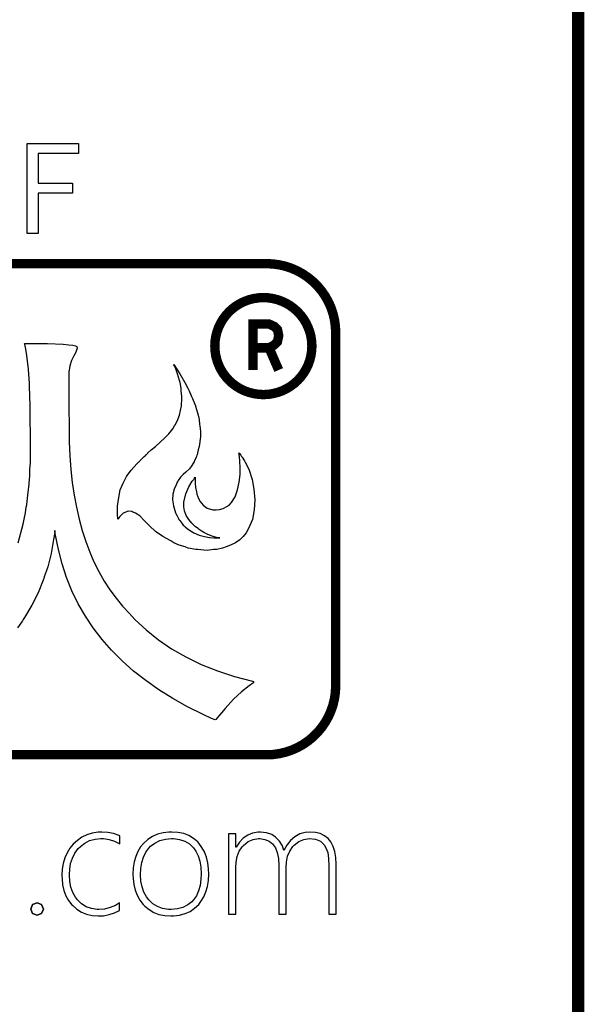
# Model space of a CAD drawing. Extents: x -13 to 137, y 0 to 99.
# Tile 11 of 14: x 110 to 119, y 33 to 49. Entities that reach past the tile are written whole.
import ezdxf

# ---------------------------------------------------------------- set-up
doc = ezdxf.new("R2010")
doc.units = 0
doc.layers.add('BG_SILKSCREEN_TOP', color=40, linetype='CONTINUOUS')
doc.layers.add('PG_SILKSCREEN_TOP', color=7, linetype='CONTINUOUS')

msp = doc.modelspace()

# ---------------------------------------------------------------- linework, layer by layer
at = {"layer": 'BG_SILKSCREEN_TOP'}
for points in [[(110.261908, 45.282358), (110.261908, 46.739302), (111.095028, 46.739302), (111.095028, 46.57979), (110.441232, 46.57979), (110.441232, 46.095666), (110.995968, 46.095666), (110.995968, 45.936154), (110.441232, 45.936154), (110.441232, 45.282358)], [(111.94796, 41.43756), (112.0394, 41.5417), (112.07496, 41.57218), (112.08258, 41.5798), (112.08766, 41.58996), (112.14862, 41.64584), (112.16132, 41.66108), (112.18926, 41.6814), (112.18926, 41.68648), (112.19688, 41.6941), (112.20958, 41.70426), (112.21466, 41.7068), (112.21974, 41.71188), (112.21974, 41.71696), (112.27562, 41.76522), (112.34166, 41.8211), (112.4204, 41.89222), (112.49406, 41.9608), (112.56264, 42.02938), (112.6236, 42.10558), (112.65408, 42.15638), (112.66932, 42.17924), (112.70742, 42.25798), (112.73282, 42.33164), (112.76838, 42.48404), (112.77346, 42.59834), (112.77346, 42.63136), (112.7633, 42.72788), (112.76076, 42.77106), (112.74298, 42.85996), (112.73282, 42.89298), (112.70234, 42.99966), (112.67186, 43.08094), (112.65154, 43.1292), (112.64138, 43.14698), (112.64138, 43.15206), (112.7379, 43.0022), (112.82172, 42.85996), (112.86998, 42.77106), (112.8903, 42.72788), (112.9284, 42.63136), (112.94618, 42.59834), (112.9919, 42.48404), (112.9919, 42.47896), (113.02492, 42.3672), (113.03508, 42.33164), (113.05286, 42.25798), (113.06048, 42.17924), (113.06556, 42.15638), (113.0681, 42.10558), (113.07318, 42.06494), (113.07318, 41.97858), (113.0554, 41.8211), (113.03762, 41.76522), (113.02492, 41.71696), (113.02492, 41.70426), (113.02238, 41.6941), (113.02238, 41.68648), (113.0173, 41.6814), (113.00714, 41.66108), (113.0046, 41.64584), (112.9792, 41.58996), (112.97412, 41.5798), (112.96904, 41.57218), (112.95126, 41.5417), (112.93348, 41.51122), (112.89538, 41.45788), (112.83442, 41.402), (112.79378, 41.36644), (112.7506, 41.32072), (112.7125, 41.26738), (112.70742, 41.25722), (112.69726, 41.23944), (112.68964, 41.22674), (112.67694, 41.20134), (112.64646, 41.12768), (112.6236, 41.04894), (112.62106, 40.9575), (112.63376, 40.8559), (112.66932, 40.74668), (112.67186, 40.73906), (112.68964, 40.70096), (112.69472, 40.69588), (112.7125, 40.66032), (112.71504, 40.64762), (112.72012, 40.64254), (112.7252, 40.63492), (112.7379, 40.61714), (112.77346, 40.57396), (112.79378, 40.54348), (112.81156, 40.53078), (112.82426, 40.51808), (112.85982, 40.4876), (112.8776, 40.47236), (112.96396, 40.42156), (113.05286, 40.38092), (113.13922, 40.3606), (113.22304, 40.34536), (113.29162, 40.33774), (113.39068, 40.33774), (113.33226, 40.34536), (113.26622, 40.36314), (113.1951, 40.39108), (113.12652, 40.4241), (113.10366, 40.43934), (113.0554, 40.47236), (113.03508, 40.4876), (112.9919, 40.51808), (112.93348, 40.57396), (112.88268, 40.63492), (112.84204, 40.70096), (112.81664, 40.77462), (112.80394, 40.8432), (112.80648, 40.91686), (112.83696, 41.05402), (112.88522, 41.16578), (112.93856, 41.25722), (112.96396, 41.2877), (112.9792, 41.30548), (112.98682, 41.32072), (112.98682, 41.22674), (112.99444, 41.15816), (113.00714, 41.0845), (113.0173, 41.05402), (113.0173, 41.04894), (113.03, 41.00576), (113.03508, 40.99306), (113.05286, 40.9575), (113.06556, 40.9321), (113.11636, 40.86606), (113.1824, 40.8178), (113.27384, 40.7924), (113.32718, 40.7924), (113.38306, 40.80002), (113.44402, 40.81272), (113.45418, 40.8178), (113.49228, 40.84066), (113.54054, 40.87114), (113.5761, 40.90924), (113.63706, 41.00576), (113.67516, 41.11752), (113.7031, 41.23944), (113.7158, 41.36644), (113.7158, 41.48074), (113.71072, 41.5798), (113.70564, 41.66108), (113.7031, 41.68648), (113.7031, 41.70426), (113.69802, 41.71188), (113.69802, 41.71696), (113.7031, 41.71188), (113.70564, 41.7068), (113.7285, 41.6814), (113.7412, 41.66108), (113.74882, 41.64584), (113.78946, 41.58996), (113.79454, 41.5798), (113.79708, 41.57218), (113.86312, 41.43756), (113.91138, 41.2877), (113.94186, 41.12768), (113.95456, 40.9575), (113.94694, 40.7924), (113.91646, 40.63492), (113.8555, 40.4876), (113.81486, 40.42156), (113.7666, 40.3606), (113.71072, 40.30726), (113.64468, 40.259), (113.5634, 40.2209), (113.49228, 40.19042), (113.43132, 40.17264), (113.33988, 40.14978), (113.284, 40.14724), (113.1824, 40.132), (113.02492, 40.14724), (112.99952, 40.14978), (112.87252, 40.17264), (112.82426, 40.19042), (112.73028, 40.2209), (112.64138, 40.259), (112.59058, 40.28694), (112.46358, 40.3606), (112.3442, 40.43934), (112.24514, 40.53078), (112.20196, 40.57396), (112.16132, 40.61714), (112.08766, 40.69588), (112.02162, 40.73906), (112.00892, 40.74668), (111.97844, 40.75684), (111.96066, 40.76446), (111.90986, 40.76954), (111.887, 40.76446), (111.8616, 40.75684), (111.82096, 40.73906), (111.76508, 40.68572), (111.7473, 40.66032), (111.73968, 40.64762), (111.7346, 40.64254), (111.7346, 40.66032), (111.72952, 40.70096), (111.72952, 40.85336), (111.7473, 40.99306), (111.7727, 41.11498), (111.81842, 41.22674), (111.8743, 41.33342)], [(111.8743, 41.33342), (111.94796, 41.43756), (112.0394, 41.5417), (112.07496, 41.57218), (112.08258, 41.5798), (112.08766, 41.58996), (112.14862, 41.64584), (112.16132, 41.66108), (112.18926, 41.6814), (112.18926, 41.68648), (112.19688, 41.6941), (112.20958, 41.70426), (112.21466, 41.7068), (112.21974, 41.71188), (112.21974, 41.71696), (112.27562, 41.76522), (112.34166, 41.8211), (112.4204, 41.89222), (112.49406, 41.9608), (112.56264, 42.02938), (112.6236, 42.10558), (112.65408, 42.15638), (112.66932, 42.17924), (112.70742, 42.25798), (112.73282, 42.33164), (112.76838, 42.48404), (112.77346, 42.59834), (112.77346, 42.63136), (112.7633, 42.72788), (112.76076, 42.77106), (112.74298, 42.85996), (112.73282, 42.89298), (112.70234, 42.99966), (112.67186, 43.08094), (112.65154, 43.1292), (112.64138, 43.14698), (112.64138, 43.15206), (112.7379, 43.0022), (112.82172, 42.85996), (112.86998, 42.77106), (112.8903, 42.72788), (112.9284, 42.63136), (112.94618, 42.59834), (112.9919, 42.48404), (112.9919, 42.47896), (113.02492, 42.3672), (113.03508, 42.33164), (113.05286, 42.25798), (113.06048, 42.17924), (113.06556, 42.15638), (113.0681, 42.10558), (113.07318, 42.06494), (113.07318, 41.97858), (113.0554, 41.8211), (113.03762, 41.76522), (113.02492, 41.71696), (113.02492, 41.70426), (113.02238, 41.6941), (113.02238, 41.68648), (113.0173, 41.6814), (113.00714, 41.66108), (113.0046, 41.64584), (112.9792, 41.58996), (112.97412, 41.5798), (112.96904, 41.57218), (112.95126, 41.5417), (112.93348, 41.51122), (112.89538, 41.45788), (112.83442, 41.402), (112.79378, 41.36644), (112.7506, 41.32072), (112.7125, 41.26738), (112.70742, 41.25722), (112.69726, 41.23944), (112.68964, 41.22674), (112.67694, 41.20134), (112.64646, 41.12768), (112.6236, 41.04894), (112.62106, 40.9575), (112.63376, 40.8559), (112.66932, 40.74668), (112.67186, 40.73906), (112.68964, 40.70096), (112.69472, 40.69588), (112.7125, 40.66032), (112.71504, 40.64762), (112.72012, 40.64254), (112.7252, 40.63492), (112.7379, 40.61714), (112.77346, 40.57396), (112.79378, 40.54348), (112.81156, 40.53078), (112.82426, 40.51808), (112.85982, 40.4876), (112.8776, 40.47236), (112.96396, 40.42156), (113.05286, 40.38092), (113.13922, 40.3606), (113.22304, 40.34536), (113.29162, 40.33774), (113.39068, 40.33774), (113.33226, 40.34536), (113.26622, 40.36314), (113.1951, 40.39108), (113.12652, 40.4241), (113.10366, 40.43934), (113.0554, 40.47236), (113.03508, 40.4876), (112.9919, 40.51808), (112.93348, 40.57396), (112.88268, 40.63492), (112.84204, 40.70096), (112.81664, 40.77462), (112.80394, 40.8432), (112.80648, 40.91686), (112.83696, 41.05402), (112.88522, 41.16578), (112.93856, 41.25722), (112.96396, 41.2877), (112.9792, 41.30548), (112.98682, 41.32072), (112.98682, 41.22674), (112.99444, 41.15816), (113.00714, 41.0845), (113.0173, 41.05402), (113.0173, 41.04894), (113.03, 41.00576), (113.03508, 40.99306), (113.05286, 40.9575), (113.06556, 40.9321), (113.11636, 40.86606), (113.1824, 40.8178), (113.27384, 40.7924), (113.32718, 40.7924), (113.38306, 40.80002), (113.44402, 40.81272), (113.45418, 40.8178), (113.49228, 40.84066), (113.54054, 40.87114), (113.5761, 40.90924), (113.63706, 41.00576), (113.67516, 41.11752), (113.7031, 41.23944), (113.7158, 41.36644), (113.7158, 41.48074), (113.71072, 41.5798), (113.70564, 41.66108), (113.7031, 41.68648), (113.7031, 41.70426), (113.69802, 41.71188), (113.69802, 41.71696), (113.7031, 41.71188), (113.70564, 41.7068), (113.7285, 41.6814), (113.7412, 41.66108), (113.74882, 41.64584), (113.78946, 41.58996), (113.79454, 41.5798), (113.79708, 41.57218), (113.86312, 41.43756), (113.91138, 41.2877), (113.94186, 41.12768), (113.95456, 40.9575), (113.94694, 40.7924), (113.91646, 40.63492), (113.8555, 40.4876), (113.81486, 40.42156), (113.7666, 40.3606), (113.71072, 40.30726), (113.64468, 40.259), (113.5634, 40.2209), (113.49228, 40.19042), (113.43132, 40.17264), (113.33988, 40.14978), (113.284, 40.14724), (113.1824, 40.132), (113.02492, 40.14724), (112.99952, 40.14978), (112.87252, 40.17264), (112.82426, 40.19042), (112.73028, 40.2209), (112.64138, 40.259), (112.59058, 40.28694), (112.46358, 40.3606), (112.3442, 40.43934), (112.24514, 40.53078), (112.20196, 40.57396), (112.16132, 40.61714), (112.08766, 40.69588), (112.02162, 40.73906), (112.00892, 40.74668), (111.97844, 40.75684), (111.96066, 40.76446), (111.90986, 40.76954), (111.887, 40.76446), (111.8616, 40.75684), (111.82096, 40.73906), (111.76508, 40.68572), (111.7473, 40.66032), (111.73968, 40.64762), (111.7346, 40.64254), (111.7346, 40.66032), (111.72952, 40.70096), (111.72952, 40.85336), (111.7473, 40.99306), (111.7727, 41.11498), (111.81842, 41.22674)], [(111.30534, 34.31794), (111.21898, 34.34588), (111.14532, 34.39414), (111.07928, 34.45764), (111.04372, 34.50336), (111.00054, 34.57956), (110.9726, 34.66592), (110.95228, 34.7599), (110.9472, 34.86404), (110.95228, 34.95802), (110.96752, 35.052), (110.998, 35.13836), (111.0361, 35.2171), (111.08944, 35.29076), (111.125, 35.32632), (111.19612, 35.3822), (111.27486, 35.42284), (111.36376, 35.4457), (111.45774, 35.45332), (111.49838, 35.45332), (111.59236, 35.44062), (111.68126, 35.41014), (111.76508, 35.36696), (111.76508, 35.49904), (111.75238, 35.50412), (111.66348, 35.53714), (111.57204, 35.55492), (111.47552, 35.56), (111.41202, 35.55746), (111.31804, 35.54476), (111.23168, 35.51682), (111.1504, 35.47872), (111.07674, 35.42538), (111.00816, 35.36188), (110.95482, 35.29838), (110.9091, 35.22472), (110.871, 35.1409), (110.8456, 35.052), (110.83036, 34.95802), (110.82528, 34.85642), (110.82782, 34.80054), (110.83798, 34.70402), (110.8583, 34.61004), (110.89132, 34.52622), (110.9345, 34.45002), (110.98784, 34.3789), (111.00054, 34.36874), (111.06658, 34.30778), (111.14278, 34.25952), (111.2266, 34.2265), (111.3155, 34.20364), (111.41456, 34.19856), (111.50092, 34.2011), (111.5949, 34.21888), (111.68126, 34.24682), (111.76, 34.28746), (111.76, 34.40938), (111.69396, 34.36874), (111.61014, 34.33318), (111.5187, 34.31032), (111.42218, 34.30524), (111.39932, 34.30524)], [(111.39932, 34.30524), (111.30534, 34.31794), (111.21898, 34.34588), (111.14532, 34.39414), (111.07928, 34.45764), (111.04372, 34.50336), (111.00054, 34.57956), (110.9726, 34.66592), (110.95228, 34.7599), (110.9472, 34.86404), (110.95228, 34.95802), (110.96752, 35.052), (110.998, 35.13836), (111.0361, 35.2171), (111.08944, 35.29076), (111.125, 35.32632), (111.19612, 35.3822), (111.27486, 35.42284), (111.36376, 35.4457), (111.45774, 35.45332), (111.49838, 35.45332), (111.59236, 35.44062), (111.68126, 35.41014), (111.76508, 35.36696), (111.76508, 35.49904), (111.75238, 35.50412), (111.66348, 35.53714), (111.57204, 35.55492), (111.47552, 35.56), (111.41202, 35.55746), (111.31804, 35.54476), (111.23168, 35.51682), (111.1504, 35.47872), (111.07674, 35.42538), (111.00816, 35.36188), (110.95482, 35.29838), (110.9091, 35.22472), (110.871, 35.1409), (110.8456, 35.052), (110.83036, 34.95802), (110.82528, 34.85642), (110.82782, 34.80054), (110.83798, 34.70402), (110.8583, 34.61004), (110.89132, 34.52622), (110.9345, 34.45002), (110.98784, 34.3789), (111.00054, 34.36874), (111.06658, 34.30778), (111.14278, 34.25952), (111.2266, 34.2265), (111.3155, 34.20364), (111.41456, 34.19856), (111.50092, 34.2011), (111.5949, 34.21888), (111.68126, 34.24682), (111.76, 34.28746), (111.76, 34.40938), (111.69396, 34.36874), (111.61014, 34.33318), (111.5187, 34.31032), (111.42218, 34.30524)], [(112.2934, 35.48888), (112.21974, 35.44062), (112.15116, 35.37712), (112.1029, 35.3187), (112.05972, 35.24504), (112.02416, 35.16376), (111.99876, 35.07486), (111.98352, 34.97834), (111.97844, 34.87166), (111.98098, 34.80562), (111.99368, 34.7091), (112.014, 34.61766), (112.04702, 34.53384), (112.0902, 34.4551), (112.14354, 34.38652), (112.17148, 34.35604), (112.24006, 34.30016), (112.31626, 34.25444), (112.40008, 34.22396), (112.49406, 34.20364), (112.59312, 34.19856), (112.63884, 34.19856), (112.73536, 34.21126), (112.8268, 34.23666), (112.90554, 34.27222), (112.9792, 34.32302), (113.04524, 34.38652), (113.0808, 34.43224), (113.12652, 34.5059), (113.16208, 34.58972), (113.18748, 34.67608), (113.20272, 34.7726), (113.2078, 34.87674), (113.20526, 34.96056), (113.19256, 35.06216), (113.1697, 35.1536), (113.13922, 35.23742), (113.09858, 35.31108), (113.04778, 35.37966), (113.03, 35.39998), (112.96142, 35.45586), (112.88522, 35.50412), (112.8014, 35.5346), (112.70742, 35.55492), (112.60836, 35.56), (112.56264, 35.56), (112.46612, 35.5473), (112.37468, 35.52444)], [(112.37468, 35.52444), (112.2934, 35.48888), (112.21974, 35.44062), (112.15116, 35.37712), (112.1029, 35.3187), (112.05972, 35.24504), (112.02416, 35.16376), (111.99876, 35.07486), (111.98352, 34.97834), (111.97844, 34.87166), (111.98098, 34.80562), (111.99368, 34.7091), (112.014, 34.61766), (112.04702, 34.53384), (112.0902, 34.4551), (112.14354, 34.38652), (112.17148, 34.35604), (112.24006, 34.30016), (112.31626, 34.25444), (112.40008, 34.22396), (112.49406, 34.20364), (112.59312, 34.19856), (112.63884, 34.19856), (112.73536, 34.21126), (112.8268, 34.23666), (112.90554, 34.27222), (112.9792, 34.32302), (113.04524, 34.38652), (113.0808, 34.43224), (113.12652, 34.5059), (113.16208, 34.58972), (113.18748, 34.67608), (113.20272, 34.7726), (113.2078, 34.87674), (113.20526, 34.96056), (113.19256, 35.06216), (113.1697, 35.1536), (113.13922, 35.23742), (113.09858, 35.31108), (113.04778, 35.37966), (113.03, 35.39998), (112.96142, 35.45586), (112.88522, 35.50412), (112.8014, 35.5346), (112.70742, 35.55492), (112.60836, 35.56), (112.56264, 35.56), (112.46612, 35.5473)], [(114.24412, 35.36696), (114.28984, 35.306), (114.32032, 35.22726), (114.34064, 35.13074), (114.34572, 35.01898), (114.34572, 34.22904), (114.46256, 34.22904), (114.46256, 34.99104), (114.46764, 35.07232), (114.48796, 35.1663), (114.52352, 35.24758), (114.57432, 35.32378), (114.59464, 35.34664), (114.6683, 35.40506), (114.74958, 35.44062), (114.83848, 35.45332), (114.93754, 35.44316), (115.01882, 35.41014), (115.08232, 35.35426), (115.11026, 35.306), (115.1382, 35.22726), (115.15344, 35.1282), (115.15852, 35.01136), (115.15852, 34.22904), (115.27536, 34.22904), (115.27536, 35.03168), (115.27536, 35.03676), (115.27028, 35.14598), (115.2525, 35.24504), (115.2271, 35.32632), (115.19154, 35.39998), (115.14328, 35.45586), (115.08486, 35.50158), (115.01628, 35.5346), (114.93754, 35.55492), (114.84864, 35.56), (114.77498, 35.55492), (114.68608, 35.52952), (114.60226, 35.4838), (114.60226, 35.48126), (114.53368, 35.42284), (114.47272, 35.34918), (114.427, 35.26282), (114.40414, 35.33394), (114.35588, 35.41268), (114.29238, 35.47872), (114.23142, 35.51936), (114.14506, 35.54984), (114.04854, 35.56), (114.0079, 35.56), (113.919, 35.54222), (113.84026, 35.51174), (113.76914, 35.46094), (113.70564, 35.3949), (113.6523, 35.31362), (113.64722, 35.31362), (113.64722, 35.52952), (113.53038, 35.52952), (113.53038, 34.22904), (113.64722, 34.22904), (113.64722, 34.97834), (113.6523, 35.07232), (113.67008, 35.16376), (113.7031, 35.24758), (113.75136, 35.32124), (113.77168, 35.3441), (113.84534, 35.40506), (113.92662, 35.44062), (114.01552, 35.45332), (114.03584, 35.45332), (114.11966, 35.44062), (114.18824, 35.41268)], [(114.18824, 35.41268), (114.24412, 35.36696), (114.28984, 35.306), (114.32032, 35.22726), (114.34064, 35.13074), (114.34572, 35.01898), (114.34572, 34.22904), (114.46256, 34.22904), (114.46256, 34.99104), (114.46764, 35.07232), (114.48796, 35.1663), (114.52352, 35.24758), (114.57432, 35.32378), (114.59464, 35.34664), (114.6683, 35.40506), (114.74958, 35.44062), (114.83848, 35.45332), (114.93754, 35.44316), (115.01882, 35.41014), (115.08232, 35.35426), (115.11026, 35.306), (115.1382, 35.22726), (115.15344, 35.1282), (115.15852, 35.01136), (115.15852, 34.22904), (115.27536, 34.22904), (115.27536, 35.03168), (115.27536, 35.03676), (115.27028, 35.14598), (115.2525, 35.24504), (115.2271, 35.32632), (115.19154, 35.39998), (115.14328, 35.45586), (115.08486, 35.50158), (115.01628, 35.5346), (114.93754, 35.55492), (114.84864, 35.56), (114.77498, 35.55492), (114.68608, 35.52952), (114.60226, 35.4838), (114.60226, 35.48126), (114.53368, 35.42284), (114.47272, 35.34918), (114.427, 35.26282), (114.40414, 35.33394), (114.35588, 35.41268), (114.29238, 35.47872), (114.23142, 35.51936), (114.14506, 35.54984), (114.04854, 35.56), (114.0079, 35.56), (113.919, 35.54222), (113.84026, 35.51174), (113.76914, 35.46094), (113.70564, 35.3949), (113.6523, 35.31362), (113.64722, 35.31362), (113.64722, 35.52952), (113.53038, 35.52952), (113.53038, 34.22904), (113.64722, 34.22904), (113.64722, 34.97834), (113.6523, 35.07232), (113.67008, 35.16376), (113.7031, 35.24758), (113.75136, 35.32124), (113.77168, 35.3441), (113.84534, 35.40506), (113.92662, 35.44062), (114.01552, 35.45332), (114.03584, 35.45332), (114.11966, 35.44062)], [(112.81918, 35.41014), (112.89538, 35.36696), (112.96142, 35.306), (112.99952, 35.25012), (113.03762, 35.17392), (113.06302, 35.08502), (113.0808, 34.9885), (113.08588, 34.87928), (113.0808, 34.79292), (113.0681, 34.69386), (113.0427, 34.60496), (113.00714, 34.52622), (112.95888, 34.45764), (112.93602, 34.4297), (112.86744, 34.37636), (112.7887, 34.33572), (112.6998, 34.31286), (112.5982, 34.30524), (112.55502, 34.30524), (112.4585, 34.32048), (112.37468, 34.35096), (112.29848, 34.39668), (112.23498, 34.46018), (112.19688, 34.50844), (112.15624, 34.58464), (112.12576, 34.671), (112.10798, 34.76498), (112.10036, 34.86912), (112.10544, 34.97072), (112.12068, 35.06724), (112.14862, 35.1536), (112.18672, 35.23234), (112.23752, 35.30092), (112.26292, 35.32886), (112.33404, 35.3822), (112.41532, 35.42284), (112.50422, 35.4457), (112.60328, 35.45332), (112.6363, 35.45332), (112.73536, 35.44062)], [(112.73536, 35.44062), (112.81918, 35.41014), (112.89538, 35.36696), (112.96142, 35.306), (112.99952, 35.25012), (113.03762, 35.17392), (113.06302, 35.08502), (113.0808, 34.9885), (113.08588, 34.87928), (113.0808, 34.79292), (113.0681, 34.69386), (113.0427, 34.60496), (113.00714, 34.52622), (112.95888, 34.45764), (112.93602, 34.4297), (112.86744, 34.37636), (112.7887, 34.33572), (112.6998, 34.31286), (112.5982, 34.30524), (112.55502, 34.30524), (112.4585, 34.32048), (112.37468, 34.35096), (112.29848, 34.39668), (112.23498, 34.46018), (112.19688, 34.50844), (112.15624, 34.58464), (112.12576, 34.671), (112.10798, 34.76498), (112.10036, 34.86912), (112.10544, 34.97072), (112.12068, 35.06724), (112.14862, 35.1536), (112.18672, 35.23234), (112.23752, 35.30092), (112.26292, 35.32886), (112.33404, 35.3822), (112.41532, 35.42284), (112.50422, 35.4457), (112.60328, 35.45332), (112.6363, 35.45332)], [(110.49508, 34.23666), (110.52556, 34.31032), (110.49508, 34.38144), (110.42396, 34.40938), (110.3503, 34.38144), (110.32236, 34.31032), (110.3503, 34.23666), (110.42396, 34.20872)]]:
    msp.add_lwpolyline(points, close=True, dxfattribs=at)
at = {"layer": 'BG_SILKSCREEN_TOP', "const_width": 0.1524}
for points in [[(94.37116, 44.79036), (114.1476, 44.79036)], [(94.37116, 44.79036), (114.1476, 44.79036)], [(113.92408, 43.06316), (113.92408, 43.80992), (114.1857, 43.80992), (114.26952, 43.77182), (114.32286, 43.72102), (114.34318, 43.62196), (114.32286, 43.5229), (114.25936, 43.46194), (114.1857, 43.42384), (114.34318, 43.06316)], [(113.92408, 43.06316), (113.92408, 43.80992), (114.1857, 43.80992), (114.26952, 43.77182), (114.32286, 43.72102), (114.34318, 43.62196), (114.32286, 43.5229), (114.25936, 43.46194), (114.1857, 43.42384), (114.34318, 43.06316)], [(115.26774, 43.67022), (115.26774, 37.9349)], [(115.26774, 43.67022), (115.26774, 37.9349)], [(113.92408, 43.42384), (114.1857, 43.42384)], [(113.92408, 43.42384), (114.1857, 43.42384)], [(114.14506, 36.81476), (94.37116, 36.81476)], [(114.14506, 36.81476), (94.37116, 36.81476)], [(114.1476, 36.81476), (114.14506, 36.81476)], [(114.1476, 36.81476), (114.14506, 36.81476)]]:
    msp.add_lwpolyline(points, dxfattribs=at)
for points in [[(114.1476, 44.79036, -0.414214), (115.26774, 43.67022)], [(114.1476, 44.79036, -0.414214), (115.26774, 43.67022)], [(114.88166, 43.45178, 1), (113.30686, 43.45178)], [(114.88166, 43.45178, 1), (113.30686, 43.45178)], [(113.30686, 43.45178, 1), (114.88166, 43.45178)], [(113.30686, 43.45178, 1), (114.88166, 43.45178)], [(115.26774, 37.9349, -0.414214), (114.1476, 36.81476)], [(115.26774, 37.9349, -0.414214), (114.1476, 36.81476)]]:
    msp.add_lwpolyline(points, format="xyb", dxfattribs=at)
at = {"layer": 'BG_SILKSCREEN_TOP'}
for points in [[(110.11662, 40.259), (110.1979, 40.56126), (110.21314, 40.64254), (110.23346, 40.74668), (110.24616, 40.83558), (110.25632, 40.87368), (110.25632, 40.87876), (110.2741, 41.03116), (110.29442, 41.2115), (110.29442, 41.2369), (110.2995, 41.27246), (110.30458, 41.3512), (110.30712, 41.45026), (110.31728, 41.55948), (110.31728, 42.00906), (110.3122, 42.26052), (110.3122, 42.5323), (110.30712, 42.59834), (110.2995, 42.84218), (110.28172, 43.0784), (110.25632, 43.29938), (110.23854, 43.40352), (110.23092, 43.45686), (110.22584, 43.48226), (110.22076, 43.49496), (110.24616, 43.49496), (110.43158, 43.49242), (110.5916, 43.49242), (110.8456, 43.48226), (110.93704, 43.47464), (111.00308, 43.46448), (111.0488, 43.45686), (111.06658, 43.44416), (111.07166, 43.41876), (111.05896, 43.3705), (111.0488, 43.34256), (111.04118, 43.32986), (111.01832, 43.2943), (110.98022, 43.2181), (110.95482, 43.1292), (110.93958, 43.03014), (110.93704, 42.9768), (110.93704, 42.9387), (110.93958, 42.91584), (110.93958, 42.36212), (110.94466, 42.24528), (110.94466, 41.89476), (110.95482, 41.6687), (110.97006, 41.45026), (110.99292, 41.2369), (111.0234, 41.03116), (111.0615, 40.83558), (111.10722, 40.64254), (111.15548, 40.45458), (111.21136, 40.27678), (111.2774, 40.1066), (111.34598, 39.94658), (111.42472, 39.7891), (111.51108, 39.6367), (111.60506, 39.49192), (111.70412, 39.3573), (111.80826, 39.2303), (111.92256, 39.10838), (112.00892, 39.01186), (112.1918, 38.84168), (112.39246, 38.67912), (112.60582, 38.53688), (112.83696, 38.4048), (113.08334, 38.28288), (113.3475, 38.17874), (113.62436, 38.0873), (113.919, 38.00856), (113.93678, 38.00348), (113.93678, 37.9984), (113.9317, 37.9857), (113.90376, 37.9603), (113.8936, 37.95522), (113.88598, 37.95268), (113.86312, 37.9349), (113.7412, 37.83838), (113.60912, 37.71646), (113.47196, 37.56914), (113.3221, 37.3888), (113.31448, 37.38118), (113.25352, 37.40658), (113.11636, 37.46754), (112.8649, 37.59454), (112.6236, 37.72916), (112.39754, 37.86886), (112.18926, 38.02126), (111.9886, 38.17366), (111.80572, 38.33876), (111.633, 38.51148), (111.47806, 38.68928), (111.33328, 38.87724), (111.20628, 39.06774), (111.08944, 39.2684), (110.98784, 39.47922), (110.90148, 39.69258), (110.82782, 39.9161), (110.77194, 40.14724), (110.72368, 40.38092), (110.71352, 40.44188), (110.71352, 40.45966), (110.70844, 40.45966), (110.70844, 40.4241), (110.69066, 40.31234), (110.65256, 40.08374), (110.59668, 39.86784), (110.56874, 39.7891), (110.53826, 39.70528), (110.53572, 39.69258), (110.52302, 39.65194), (110.4392, 39.44366), (110.3376, 39.243), (110.22076, 39.04234), (110.1979, 39.01186), (110.1852, 38.989), (110.10646, 38.87724)], [(110.11662, 40.259), (110.1979, 40.56126), (110.21314, 40.64254), (110.23346, 40.74668), (110.24616, 40.83558), (110.25632, 40.87368), (110.25632, 40.87876), (110.2741, 41.03116), (110.29442, 41.2115), (110.29442, 41.2369), (110.2995, 41.27246), (110.30458, 41.3512), (110.30712, 41.45026), (110.31728, 41.55948), (110.31728, 42.00906), (110.3122, 42.26052), (110.3122, 42.5323), (110.30712, 42.59834), (110.2995, 42.84218), (110.28172, 43.0784), (110.25632, 43.29938), (110.23854, 43.40352), (110.23092, 43.45686), (110.22584, 43.48226), (110.22076, 43.49496), (110.24616, 43.49496), (110.43158, 43.49242), (110.5916, 43.49242), (110.8456, 43.48226), (110.93704, 43.47464), (111.00308, 43.46448), (111.0488, 43.45686), (111.06658, 43.44416), (111.07166, 43.41876), (111.05896, 43.3705), (111.0488, 43.34256), (111.04118, 43.32986), (111.01832, 43.2943), (110.98022, 43.2181), (110.95482, 43.1292), (110.93958, 43.03014), (110.93704, 42.9768), (110.93704, 42.9387), (110.93958, 42.91584), (110.93958, 42.36212), (110.94466, 42.24528), (110.94466, 41.89476), (110.95482, 41.6687), (110.97006, 41.45026), (110.99292, 41.2369), (111.0234, 41.03116), (111.0615, 40.83558), (111.10722, 40.64254), (111.15548, 40.45458), (111.21136, 40.27678), (111.2774, 40.1066), (111.34598, 39.94658), (111.42472, 39.7891), (111.51108, 39.6367), (111.60506, 39.49192), (111.70412, 39.3573), (111.80826, 39.2303), (111.92256, 39.10838), (112.00892, 39.01186), (112.1918, 38.84168), (112.39246, 38.67912), (112.60582, 38.53688), (112.83696, 38.4048), (113.08334, 38.28288), (113.3475, 38.17874), (113.62436, 38.0873), (113.919, 38.00856), (113.93678, 38.00348), (113.93678, 37.9984), (113.9317, 37.9857), (113.90376, 37.9603), (113.8936, 37.95522), (113.88598, 37.95268), (113.86312, 37.9349), (113.7412, 37.83838), (113.60912, 37.71646), (113.47196, 37.56914), (113.3221, 37.3888), (113.31448, 37.38118), (113.25352, 37.40658), (113.11636, 37.46754), (112.8649, 37.59454), (112.6236, 37.72916), (112.39754, 37.86886), (112.18926, 38.02126), (111.9886, 38.17366), (111.80572, 38.33876), (111.633, 38.51148), (111.47806, 38.68928), (111.33328, 38.87724), (111.20628, 39.06774), (111.08944, 39.2684), (110.98784, 39.47922), (110.90148, 39.69258), (110.82782, 39.9161), (110.77194, 40.14724), (110.72368, 40.38092), (110.71352, 40.44188), (110.71352, 40.45966), (110.70844, 40.45966), (110.70844, 40.4241), (110.69066, 40.31234), (110.65256, 40.08374), (110.59668, 39.86784), (110.56874, 39.7891), (110.53826, 39.70528), (110.53572, 39.69258), (110.52302, 39.65194), (110.4392, 39.44366), (110.3376, 39.243), (110.22076, 39.04234), (110.1979, 39.01186), (110.1852, 38.989), (110.10646, 38.87724)], [(110.32236, 34.31032), (110.3503, 34.38144)], [(110.3503, 34.38144), (110.42396, 34.40938)], [(110.42396, 34.40938), (110.49508, 34.38144)], [(110.49508, 34.38144), (110.52556, 34.31032)], [(110.3503, 34.23666), (110.32236, 34.31032)], [(110.42396, 34.20872), (110.3503, 34.23666)], [(110.49508, 34.23666), (110.42396, 34.20872)], [(110.52556, 34.31032), (110.49508, 34.23666)]]:
    msp.add_lwpolyline(points, dxfattribs=at)
at = {"layer": 'PG_SILKSCREEN_TOP', "const_width": 0.199898}
msp.add_lwpolyline([(119.201438, 54.568344), (119.201438, 8.219694), (89.201244, 8.219694), (89.201244, 54.56809), (89.201498, 54.568344), (89.201498, 60.868306)], dxfattribs=at)

doc.saveas('drawing.dxf')
